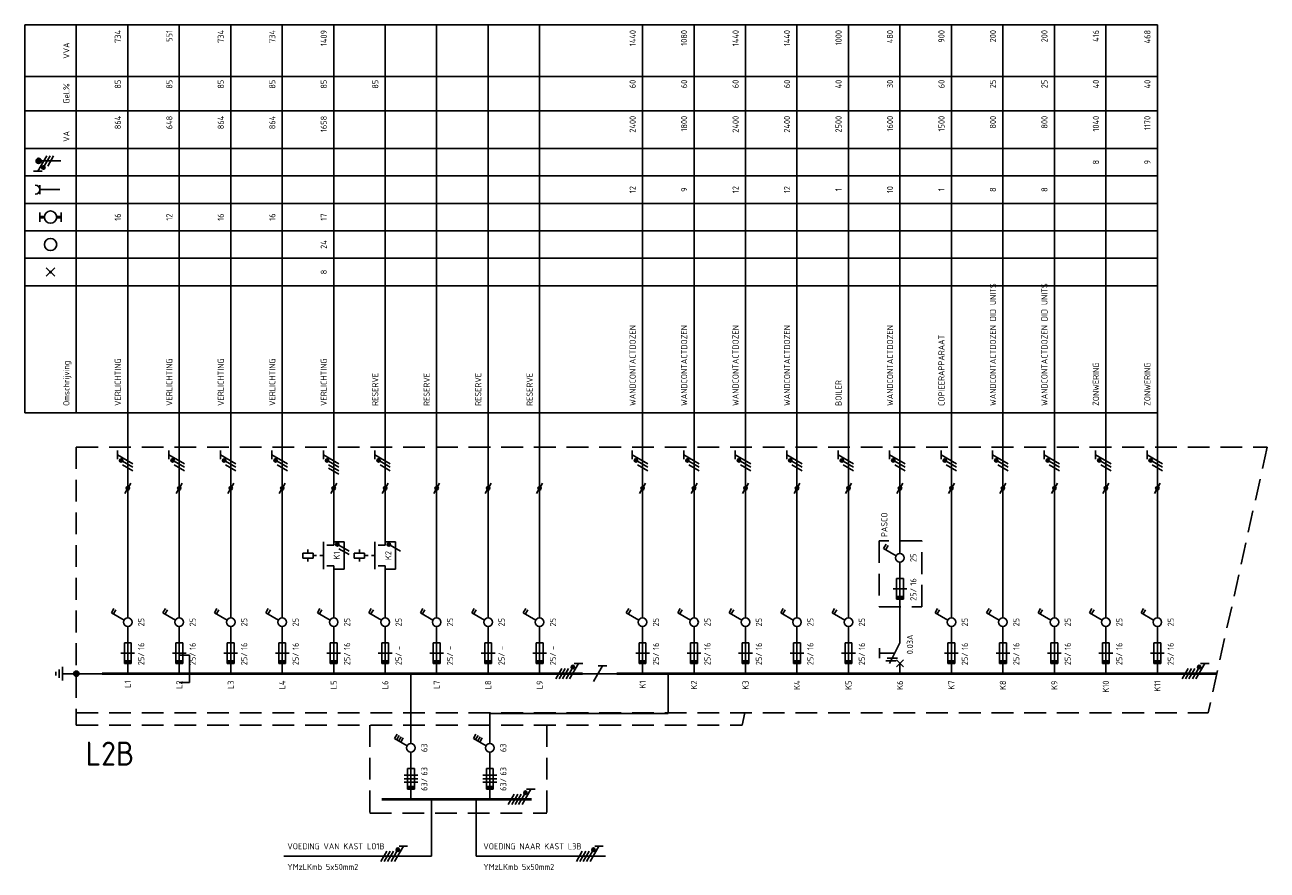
# Model space of a CAD drawing. Extents: x 30 to 1497, y -113 to 436.
# Tile 1 of 7: x 30 to 392, y 33 to 279. Entities that reach past the tile are written whole.
import ezdxf
from ezdxf.enums import TextEntityAlignment as Align

# ---------------------------------------------------------------- set-up
doc = ezdxf.new("R2010")
doc.units = 0
doc.linetypes.add('HIDDEN', pattern=[9.525, 6.35, -3.175])
doc.linetypes.add('STABI11', pattern=[2, 1, -1])
doc.layers.get('0').update_dxf_attribs({"linetype": 'CONTINUOUS'})
for name, color, linetype in [('EL$1----', 3, 'CONTINUOUS'), ('EL$1----_L0A', 3, 'CONTINUOUS'), ('EL$1----_L1A', 3, 'CONTINUOUS'), ('EL$1----_L1B', 3, 'CONTINUOUS'), ('EL$1----_L2C', 3, 'CONTINUOUS'), ('EL6112--', 3, 'CONTINUOUS'), ('EL6121--', 3, 'CONTINUOUS'), ('EL6222--', 3, 'CONTINUOUS')]:
    doc.layers.add(name, color=color, linetype=linetype)
doc.styles.add('BURO-018', font='iso.shx', dxfattribs={"height": 1.8})

# ---------------------------------------------------------------- blocks, each defined once
blk = doc.blocks.new('0302A1_')
at = {"color": 0, "linetype": 'Continuous'}
blk.add_line((-0.87, -1.5), (0.87, 1.5), dxfattribs=at)
at = {"color": 0, "const_width": 0.5}
blk.add_lwpolyline([(-0.25, 0, 1), (0.25, 0, 1)], format="xyb", close=True, dxfattribs=at)
at = {"color": 0, "linetype": 'Continuous'}
blk.add_circle((0, 0), 0.5, dxfattribs=at)
blk = doc.blocks.new('m1s')
at = {"color": 0, "linetype": 'Continuous'}
blk.add_line((0, 54), (0, 66), dxfattribs=at)
blk = doc.blocks.new('111104')
at = {"color": 0, "linetype": 'Continuous'}
for p, q in [((-3, 6.98), (-3, 4.48)), ((-3, 5.73), (1.5, 3.13)), ((1.5, 2.13), (-1.5, 3.87)), ((1.5, 1.13), (-1.5, 2.87)), ((1.5, 0.13), (-1.5, 1.87)), ((1.5, -0.87), (-1.5, 0.87))]:
    blk.add_line(p, q, dxfattribs=at)
at = {"color": 0, "linetype": 'Continuous', "const_width": 0.5}
blk.add_lwpolyline([(-1.68, 4.12, 1), (-2.18, 4.12, 1)], format="xyb", close=True, dxfattribs=at)
at = {"color": 0, "linetype": 'Continuous'}
blk.add_circle((-1.93, 4.12), 0.5, dxfattribs=at)
at = {"color": 0, "linetype": 'Continuous', "style": 'BURO-018', "flags": 1}
blk.add_attdef('E_MATCODE', text='', height=1.8, dxfattribs=at).set_placement((0, 0), align=Align.MIDDLE)
blk = doc.blocks.new('B2')
at = {"color": 0, "linetype": 'Continuous'}
for p, q in [((-4.75, 17.74), (-4.05, 18.95)), ((-4.14, 17.39), (-3.44, 18.6)), ((0, 16.25), (0, 21)), ((-1.08, 15.62), (-4.75, 17.74)), ((0, 0), (0, 13.75)), ((-1, 9), (-1, 3)), ((1, 9), (-1, 9)), ((1, 3), (1, 9)), ((2, 6), (-2, 6)), ((-1, 3), (1, 3))]:
    blk.add_line(p, q, dxfattribs=at)
blk.add_circle((0, 15), 1.25, dxfattribs=at)
blk.add_solid([(-1, 3), (-1, 4), (1, 3), (1, 4)], dxfattribs=at)
at = {"color": 1, "linetype": 'Continuous', "style": 'BURO-018'}
blk.add_attdef('E_IGS', text='', height=1.8, rotation=90, dxfattribs=at).set_placement((3, 15), align=Align.TOP_CENTER)
at = {"color": 1, "style": 'BURO-018'}
blk.add_attdef('E_VRIJ1', (-3, 3), '', height=1.8, rotation=90, dxfattribs=at)
at = {"color": 1, "linetype": 'Continuous', "style": 'BURO-018'}
blk.add_attdef('E_ISP', text='', height=1.8, rotation=90, dxfattribs=at).set_placement((3, 6.9), align=Align.TOP_LEFT)
blk.add_attdef('E_ISPH', text='', height=1.8, rotation=90, dxfattribs=at).set_placement((3, 6.2), align=Align.TOP_RIGHT)
blk = doc.blocks.new('00P')
at = {"color": 0, "linetype": 'Continuous'}
for p, q in [((0, 31), (3, 31)), ((3, 31), (3, 23)), ((3, 23), (0, 23))]:
    blk.add_line(p, q, dxfattribs=at)
blk = doc.blocks.new('m1')
at = {"color": 0, "linetype": 'Continuous'}
blk.add_line((0, 21), (0, 33), dxfattribs=at)
blk = doc.blocks.new('b1s')
at = {"color": 0, "linetype": 'Continuous'}
blk.add_line((0, 33), (0, 54), dxfattribs=at)
blk = doc.blocks.new('M2S')
at = {"color": 0, "linetype": 'Continuous'}
for p, q in [((0, 63), (0, 66)), ((-7.5, 60.75), (-7.5, 61.75)), ((-3, 56), (-3, 64)), ((-2, 63), (0, 63)), ((-9, 60.75), (-9, 59.25)), ((-6, 60.75), (-9, 60.75)), ((-9, 59.25), (-6, 59.25)), ((-7.5, 59.25), (-7.5, 58.25)), ((-6, 59.25), (-6, 60.75)), ((-6, 60.25), (-6, 60.25)), ((-2, 57), (0, 57)), ((0, 54), (0, 57))]:
    blk.add_line(p, q, dxfattribs=at)
at = {"color": 0, "linetype": 'STABI11'}
blk.add_line((-6, 60), (-3, 60), dxfattribs=at)
at = {"color": 1, "linetype": 'Continuous', "style": 'BURO-018'}
blk.add_attdef('E_VRIJ1', (-6, 63), '', height=1.8, rotation=90, dxfattribs=at)
blk.add_attdef('E_IMS', text='', height=1.8, rotation=90, dxfattribs=at).set_placement((0, 60), align=Align.TOP_CENTER)
blk = doc.blocks.new('111104A')
at = {"color": 0, "linetype": 'Continuous'}
for p, q in [((-3, 4.98), (-3, 2.48)), ((-3, 3.73), (1.5, 1.13)), ((1.5, 0.13), (-1.5, 1.87)), ((1.5, -0.87), (-1.5, 0.87))]:
    blk.add_line(p, q, dxfattribs=at)
at = {"color": 0, "linetype": 'Continuous', "const_width": 0.5}
blk.add_lwpolyline([(-1.68, 2.12, 1), (-2.18, 2.12, 1)], format="xyb", close=True, dxfattribs=at)
at = {"color": 0, "linetype": 'Continuous'}
blk.add_circle((-1.93, 2.12), 0.5, dxfattribs=at)
at = {"color": 0, "linetype": 'Continuous', "style": 'BURO-018', "flags": 1}
blk.add_attdef('E_MATCODE', text='', height=1.8, dxfattribs=at).set_placement((0, 0), align=Align.MIDDLE)
blk = doc.blocks.new('KOLNR1')
at = {"color": 0, "linetype": 'Continuous'}
for p, q in [((1.41, -1.41), (-1.41, 1.41)), ((-1.41, -1.41), (1.41, 1.41))]:
    blk.add_line(p, q, dxfattribs=at)
at = {"color": 0, "linetype": 'Continuous', "const_width": 0.5}
blk.add_lwpolyline([(-0.25, 0, 1), (0.25, 0, 1)], format="xyb", close=True, dxfattribs=at)
blk = doc.blocks.new('KOLNR5')
at = {"color": 0, "linetype": 'Continuous'}
for p, q in [((-3.5, -1.5), (-3.5, 1.5)), ((3.5, 1.5), (3.5, -1.5))]:
    blk.add_line(p, q, dxfattribs=at)
at = {"color": 0, "linetype": 'Continuous', "const_width": 1}
for points in [[(-2, 0), (-3.5, 0)], [(2, 0), (3.5, 0)]]:
    blk.add_lwpolyline(points, dxfattribs=at)
at = {"color": 0, "linetype": 'Continuous'}
blk.add_circle((0, 0), 2, dxfattribs=at)
blk = doc.blocks.new('KOLNR3')
at = {"color": 0, "linetype": 'Continuous'}
blk.add_circle((0, 0), 2, dxfattribs=at)
blk = doc.blocks.new('KOLNR6')
at = {"color": 0, "linetype": 'Continuous'}
for p, q in [((-3.5, -1.5), (-3.5, 1.5)), ((3, 0), (-3.5, 0))]:
    blk.add_line(p, q, dxfattribs=at)
blk.add_arc((-5, 0), 1.5, 270, 90, dxfattribs=at)
blk = doc.blocks.new('B12')
at = {"color": 0, "linetype": 'Continuous'}
for p, q in [((-4.75, 17.74), (-4.05, 18.95)), ((-4.14, 17.39), (-3.44, 18.6)), ((-3.54, 17.04), (-2.84, 18.25)), ((0, 16.25), (0, 21)), ((-1.08, 15.62), (-4.75, 17.74)), ((-2.93, 16.69), (-2.23, 17.9)), ((0, 0), (0, 13.75)), ((-1, 9), (-1, 3)), ((1, 9), (-1, 9)), ((1, 3), (1, 9)), ((-2, 7), (2, 7)), ((-2, 6), (2, 6)), ((2, 5), (-2, 5)), ((-1, 3), (1, 3))]:
    blk.add_line(p, q, dxfattribs=at)
blk.add_circle((0, 15), 1.25, dxfattribs=at)
blk.add_solid([(-1, 3), (-1, 4), (1, 3), (1, 4)], dxfattribs=at)
at = {"color": 1, "linetype": 'Continuous', "style": 'BURO-018'}
blk.add_attdef('E_IGS', text='', height=1.8, rotation=90, dxfattribs=at).set_placement((3, 15), align=Align.TOP_CENTER)
at = {"color": 1, "style": 'BURO-018'}
blk.add_attdef('E_VRIJ1', (-3, 3), '', height=1.8, rotation=90, dxfattribs=at)
at = {"color": 1, "linetype": 'Continuous', "style": 'BURO-018'}
blk.add_attdef('E_ISP', text='', height=1.8, rotation=90, dxfattribs=at).set_placement((3, 6.9), align=Align.TOP_LEFT)
blk.add_attdef('E_ISPH', text='', height=1.8, rotation=90, dxfattribs=at).set_placement((3, 6.2), align=Align.TOP_RIGHT)
blk = doc.blocks.new('E00078')
at = {"color": 0, "linetype": 'Continuous'}
for p, q in [((-3, 6.48), (-3, 8.98)), ((-3, 7.73), (1.5, 5.13)), ((0, 7.5), (0, 1)), ((1.5, 4.13), (-1.5, 5.87)), ((1.5, 3.13), (-1.5, 4.87))]:
    blk.add_line(p, q, dxfattribs=at)
at = {"color": 0, "const_width": 0.75}
blk.add_lwpolyline([(-0.38, 7.5, 1), (0.38, 7.5, 1)], format="xyb", close=True, dxfattribs=at)
at = {"color": 0, "linetype": 'Continuous', "const_width": 0.5}
blk.add_lwpolyline([(-2.18, 6.12, 1), (-1.68, 6.12, 1)], format="xyb", close=True, dxfattribs=at)
at = {"color": 0, "linetype": 'Continuous'}
for centre, radius in [((0, 7.5), 0.75), ((-1.93, 6.12), 0.5)]:
    blk.add_circle(centre, radius, dxfattribs=at)
at = {"color": 0, "linetype": 'Continuous', "style": 'BURO-018'}
for tag, p in [('E_GKAST', (0, 14)), ('E_GROEP', (0, 11)), ('E_SGROEP', (4.5, 11))]:
    blk.add_attdef(tag, text='', height=1.8, dxfattribs=at).set_placement(p, align=Align.MIDDLE)
at = {"color": 0, "linetype": 'Continuous', "style": 'BURO-018', "flags": 1}
for tag, p in [('E_VERMCODE', (13, 11)), ('E_MATCODE', (0, 0))]:
    blk.add_attdef(tag, text='', height=1.8, dxfattribs=at).set_placement(p, align=Align.MIDDLE)
blk = doc.blocks.new('E00005')
at = {"color": 0, "linetype": 'Continuous'}
for p, q in [((0.5, 7.75), (-0.5, 7.75)), ((2, 5.75), (-2, 5.75)), ((1.25, 6.75), (-1.25, 6.75)), ((0, 5.75), (0, 2.5))]:
    blk.add_line(p, q, dxfattribs=at)
at = {"color": 0, "linetype": 'Continuous', "const_width": 0.75}
blk.add_lwpolyline([(-0.375, 1.75, 1), (0.375, 1.75, 1)], format="xyb", close=True, dxfattribs=at)
at = {"color": 0, "linetype": 'Continuous'}
blk.add_circle((0, 1.75), 0.75, dxfattribs=at)
at = {"color": 0, "linetype": 'Continuous', "style": 'BURO-018', "flags": 1}
blk.add_attdef('E_MATCODE', text='', height=1.8, dxfattribs=at).set_placement((0, 0), align=Align.MIDDLE)

msp = doc.modelspace()

# ---------------------------------------------------------------- linework, layer by layer
at = {"color": 1, "linetype": 'HIDDEN'}
for p, q in [((278.93, 128.65), (278.93, 109.5)), ((291.33, 128.65), (278.93, 128.65)), ((291.33, 109.5), (291.33, 128.65)), ((278.93, 109.5), (291.33, 109.5))]:
    msp.add_line(p, q, dxfattribs=at)
at = {"layer": 'EL$1----', "linetype": 'Continuous'}
for p, q in [((124.5, 125.68), (121.5, 127.41)), ((139.5, 125.68), (136.5, 127.41)), ((124.5, 124.68), (121.5, 126.41))]:
    msp.add_line(p, q, dxfattribs=at)
at = {"layer": 'EL$1----'}
for p, q in [((142.5, 69.65), (142.5, 90)), ((148.5, 36.8), (105.46, 36.8)), ((161.5, 36.8), (199.19, 36.8))]:
    msp.add_line(p, q, dxfattribs=at)
at = {"layer": 'EL$1----', "linetype": 'Continuous', "const_width": 0.5}
for points in [[(121.32, 127.66, 1), (120.82, 127.66, 1)], [(136.32, 127.66, 1), (135.82, 127.66, 1)]]:
    msp.add_lwpolyline(points, format="xyb", close=True, dxfattribs=at)
at = {"layer": 'EL$1----', "color": 3, "const_width": 0.5}
msp.add_lwpolyline([(279.02, 97.5), (279.02, 94.5)], dxfattribs=at)
at = {"layer": 'EL$1----', "linetype": 'Continuous'}
for centre in [(121.07, 127.66), (136.07, 127.66)]:
    msp.add_circle(centre, 0.5, dxfattribs=at)
at = {"layer": 'EL$1----_L0A', "color": 1}
for p, q in [((30, 279), (360, 279)), ((30, 166), (30, 279)), ((45, 166), (45, 279)), ((30, 264), (360, 264)), ((30, 254), (360, 254)), ((30, 243), (360, 243)), ((30, 243), (360, 243)), ((30, 243), (360, 243)), ((30, 243), (360, 243)), ((30, 243), (360, 243)), ((30, 243), (360, 243)), ((30, 243), (360, 243)), ((30, 243), (360, 243)), ((30, 235), (360, 235)), ((30, 235), (360, 235)), ((30, 235), (360, 235)), ((30, 235), (360, 235)), ((30, 235), (360, 235)), ((30, 235), (360, 235)), ((30, 235), (360, 235)), ((30, 235), (360, 235)), ((30, 227), (360, 227)), ((30, 219), (360, 219)), ((30, 219), (360, 219)), ((30, 211), (360, 211)), ((30, 211), (360, 211)), ((30, 203), (360, 203)), ((30, 166), (360, 166))]:
    msp.add_line(p, q, dxfattribs=at)
at = {"layer": 'EL$1----_L0A'}
for p, q in [((60, 156), (60, 279)), ((75, 156), (75, 279)), ((90, 156), (90, 279)), ((105, 156), (105, 279)), ((120, 156), (120, 279)), ((135, 156), (135, 279)), ((150, 156), (150, 279)), ((165, 156), (165, 279)), ((180, 156), (180, 279)), ((210, 156), (210, 279)), ((225, 156), (225, 279)), ((240, 156), (240, 279)), ((255, 156), (255, 279)), ((270, 156), (270, 279)), ((285, 156), (285, 279)), ((300, 156), (300, 279)), ((315, 156), (315, 279)), ((330, 156), (330, 279)), ((345, 156), (345, 279)), ((360, 156), (360, 279))]:
    msp.add_line(p, q, dxfattribs=at)
at = {"layer": 'EL$1----_L0A', "color": 1, "linetype": 'HIDDEN'}
for p, q in [((45, 156), (45, 75)), ((45, 156), (392, 156)), ((392, 156), (374.81, 78.64)), ((45, 78.64), (374.81, 78.64)), ((239.8, 78.64), (238.99, 75)), ((45, 75), (238.99, 75)), ((130.5, 75), (130.5, 49.4)), ((182.1, 75), (182.1, 49.4)), ((130.5, 49.4), (182.1, 49.4))]:
    msp.add_line(p, q, dxfattribs=at)
at = {"layer": 'EL$1----_L0A', "const_width": 0.7}
for points in [[(67.5, 90), (52.5, 90)], [(82.5, 90), (67.5, 90)], [(97.5, 90), (82.5, 90)], [(112.5, 90), (97.5, 90)], [(192.5, 90), (112.5, 90)], [(217.5, 90), (202.5, 90)], [(247.5, 90), (217.5, 90)], [(262.5, 90), (247.5, 90)], [(377.33, 90), (262.5, 90)], [(175, 53.4), (134, 53.4)], [(177.67, 53.4), (175, 53.4)]]:
    msp.add_lwpolyline(points, dxfattribs=at)
at = {"layer": 'EL$1----_L1B', "linetype": 'Continuous'}
for p, q in [((285, 99), (285, 111)), ((285, 99), (282, 93)), ((279.02, 96), (283.5, 96)), ((281.25, 94.5), (284.25, 94.5)), ((280.88, 93.75), (283.88, 93.75)), ((284, 92), (286, 94)), ((284, 94), (286, 92)), ((285, 90), (285, 93))]:
    msp.add_line(p, q, dxfattribs=at)
at = {"layer": 'EL6112--', "linetype": 'Continuous'}
for p, q in [((72, 154.98), (72, 152.48)), ((72, 153.73), (76.5, 151.13)), ((76.5, 150.13), (73.5, 151.87)), ((76.5, 149.13), (73.5, 150.87)), ((121.5, 148.13), (118.5, 149.87))]:
    msp.add_line(p, q, dxfattribs=at)
at = {"layer": 'EL6112--'}
for p, q in [((75, 144), (75, 111)), ((90, 144), (90, 111)), ((105, 144), (105, 111)), ((120, 144), (120, 130.4)), ((135, 144), (135, 130.4)), ((120, 118.4), (120, 111)), ((135, 118.4), (135, 111)), ((198.3, 92.25), (195.7, 87.75)), ((199.55, 92.25), (197.05, 92.25)), ((191.5, 90), (202.5, 90)), ((217.5, 78.4), (217.5, 90)), ((165.5, 69.65), (165.5, 78.4)), ((217.5, 78.4), (165.5, 78.4)), ((165.5, 67.15), (165.5, 53.4)), ((148.5, 53.4), (148.5, 36.8)), ((161.5, 53.4), (161.5, 36.8))]:
    msp.add_line(p, q, dxfattribs=at)
at = {"layer": 'EL6112--', "linetype": 'Continuous', "const_width": 0.5}
msp.add_lwpolyline([(73.32, 152.12, 1), (72.82, 152.12, 1)], format="xyb", close=True, dxfattribs=at)
at = {"layer": 'EL6112--', "linetype": 'Continuous'}
msp.add_circle((73.07, 152.12), 0.5, dxfattribs=at)
at = {"layer": 'EL6121--'}
msp.add_line((45, 90), (52.5, 90), dxfattribs=at)

# ---------------------------------------------------------------- block references
at = {"layer": 'EL$1----'}
for name, p in [('0302A1_', (60, 144)), ('0302A1_', (75, 144)), ('0302A1_', (90, 144)), ('0302A1_', (105, 144)), ('0302A1_', (120, 144)), ('0302A1_', (135, 144)), ('0302A1_', (150, 144)), ('0302A1_', (165, 144)), ('0302A1_', (180, 144)), ('0302A1_', (210, 144)), ('0302A1_', (225, 144)), ('0302A1_', (240, 144)), ('0302A1_', (255, 144)), ('0302A1_', (270, 144)), ('0302A1_', (285, 144)), ('0302A1_', (300, 144)), ('0302A1_', (315, 144)), ('0302A1_', (330, 144)), ('0302A1_', (345, 144)), ('0302A1_', (360, 144)), ('00P', (120, 97.4)), ('00P', (135, 97.4)), ('00P', (75, 64.4)), ('00P', (75, 64.4))]:
    msp.add_blockref(name, p, dxfattribs=at)
at = {"layer": 'EL$1----_L0A', "xscale": 0.8888888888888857, "yscale": 0.8888888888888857, "zscale": 0.8888888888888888}
for name, p in [('KOLNR6', (37.5, 231)), ('KOLNR5', (37.5, 223)), ('KOLNR3', (37.5, 215)), ('KOLNR1', (37.5, 207))]:
    msp.add_blockref(name, p, dxfattribs=at)
at = {"layer": 'EL$1----_L0A'}
for name, p in [('m1s', (60, 90)), ('m1s', (75, 90)), ('m1s', (90, 90)), ('m1s', (105, 90)), ('m1s', (120, 90)), ('m1s', (135, 90)), ('m1s', (150, 90)), ('m1s', (165, 90)), ('m1s', (180, 90)), ('m1s', (210, 90)), ('m1s', (225, 90)), ('m1s', (240, 90)), ('m1s', (255, 90)), ('m1s', (270, 90)), ('m1s', (285, 90)), ('m1s', (300, 90)), ('m1s', (315, 90)), ('m1s', (330, 90)), ('m1s', (345, 90)), ('m1s', (360, 90)), ('b1s', (285, 96.75)), ('b1s', (60, 90)), ('b1s', (150, 90)), ('b1s', (165, 90)), ('b1s', (180, 90)), ('b1s', (210, 90)), ('b1s', (225, 90)), ('b1s', (240, 90)), ('b1s', (255, 90)), ('b1s', (270, 90)), ('b1s', (300, 90)), ('b1s', (315, 90)), ('b1s', (330, 90)), ('b1s', (345, 90)), ('b1s', (360, 90)), ('m1', (60, 90)), ('m1', (150, 90)), ('m1', (165, 90)), ('m1', (180, 90)), ('m1', (210, 90)), ('m1', (225, 90)), ('m1', (240, 90)), ('m1', (255, 90)), ('m1', (270, 90)), ('m1', (300, 90)), ('m1', (315, 90)), ('m1', (330, 90)), ('m1', (345, 90)), ('m1', (360, 90))]:
    msp.add_blockref(name, p, dxfattribs=at)
ref = msp.add_blockref('B2', (285, 108.75), dxfattribs=at)
ref.add_attrib('E_ISPH', '25/', dxfattribs={"layer": '0', "color": 2, "linetype": 'Continuous', "height": 1.8, "rotation": 90, "style": 'BURO-018'}).set_placement((288, 114.95), align=Align.TOP_RIGHT)
ref.add_attrib('E_ISP', '16', dxfattribs={"layer": '0', "color": 2, "linetype": 'Continuous', "height": 1.8, "rotation": 90, "style": 'BURO-018'}).set_placement((288, 115.65), align=Align.TOP_LEFT)
ref.add_attrib('E_IGS', '25', dxfattribs={"layer": '0', "color": 2, "linetype": 'Continuous', "height": 1.8, "rotation": 90, "style": 'BURO-018'}).set_placement((288, 123.75), align=Align.TOP_CENTER)
ref = msp.add_blockref('B2', (60, 90), dxfattribs=at)
ref.add_attrib('E_ISPH', '25/', dxfattribs={"layer": '0', "color": 2, "linetype": 'Continuous', "height": 1.8, "rotation": 90, "style": 'BURO-018'}).set_placement((63, 96.2), align=Align.TOP_RIGHT)
ref.add_attrib('E_ISP', '16', dxfattribs={"layer": '0', "color": 2, "linetype": 'Continuous', "height": 1.8, "rotation": 90, "style": 'BURO-018'}).set_placement((63, 96.9), align=Align.TOP_LEFT)
ref.add_attrib('E_IGS', '25', dxfattribs={"layer": '0', "color": 2, "linetype": 'Continuous', "height": 1.8, "rotation": 90, "style": 'BURO-018'}).set_placement((63, 105), align=Align.TOP_CENTER)
ref = msp.add_blockref('B2', (75, 90), dxfattribs=at)
ref.add_attrib('E_ISPH', '25/', dxfattribs={"layer": '0', "color": 2, "linetype": 'Continuous', "height": 1.8, "rotation": 90, "style": 'BURO-018'}).set_placement((78, 96.2), align=Align.TOP_RIGHT)
ref.add_attrib('E_ISP', '16', dxfattribs={"layer": '0', "color": 2, "linetype": 'Continuous', "height": 1.8, "rotation": 90, "style": 'BURO-018'}).set_placement((78, 96.9), align=Align.TOP_LEFT)
ref.add_attrib('E_IGS', '25', dxfattribs={"layer": '0', "color": 2, "linetype": 'Continuous', "height": 1.8, "rotation": 90, "style": 'BURO-018'}).set_placement((78, 105), align=Align.TOP_CENTER)
ref = msp.add_blockref('B2', (90, 90), dxfattribs=at)
ref.add_attrib('E_ISPH', '25/', dxfattribs={"layer": '0', "color": 2, "linetype": 'Continuous', "height": 1.8, "rotation": 90, "style": 'BURO-018'}).set_placement((93, 96.2), align=Align.TOP_RIGHT)
ref.add_attrib('E_ISP', '16', dxfattribs={"layer": '0', "color": 2, "linetype": 'Continuous', "height": 1.8, "rotation": 90, "style": 'BURO-018'}).set_placement((93, 96.9), align=Align.TOP_LEFT)
ref.add_attrib('E_IGS', '25', dxfattribs={"layer": '0', "color": 2, "linetype": 'Continuous', "height": 1.8, "rotation": 90, "style": 'BURO-018'}).set_placement((93, 105), align=Align.TOP_CENTER)
ref = msp.add_blockref('B2', (105, 90), dxfattribs=at)
ref.add_attrib('E_ISPH', '25/', dxfattribs={"layer": '0', "color": 2, "linetype": 'Continuous', "height": 1.8, "rotation": 90, "style": 'BURO-018'}).set_placement((108, 96.2), align=Align.TOP_RIGHT)
ref.add_attrib('E_ISP', '16', dxfattribs={"layer": '0', "color": 2, "linetype": 'Continuous', "height": 1.8, "rotation": 90, "style": 'BURO-018'}).set_placement((108, 96.9), align=Align.TOP_LEFT)
ref.add_attrib('E_IGS', '25', dxfattribs={"layer": '0', "color": 2, "linetype": 'Continuous', "height": 1.8, "rotation": 90, "style": 'BURO-018'}).set_placement((108, 105), align=Align.TOP_CENTER)
ref = msp.add_blockref('B2', (120, 90), dxfattribs=at)
ref.add_attrib('E_ISPH', '25/', dxfattribs={"layer": '0', "color": 2, "linetype": 'Continuous', "height": 1.8, "rotation": 90, "style": 'BURO-018'}).set_placement((123, 96.2), align=Align.TOP_RIGHT)
ref.add_attrib('E_ISP', '16', dxfattribs={"layer": '0', "color": 2, "linetype": 'Continuous', "height": 1.8, "rotation": 90, "style": 'BURO-018'}).set_placement((123, 96.9), align=Align.TOP_LEFT)
ref.add_attrib('E_IGS', '25', dxfattribs={"layer": '0', "color": 2, "linetype": 'Continuous', "height": 1.8, "rotation": 90, "style": 'BURO-018'}).set_placement((123, 105), align=Align.TOP_CENTER)
ref = msp.add_blockref('B2', (135, 90), dxfattribs=at)
ref.add_attrib('E_ISPH', '25/', dxfattribs={"layer": '0', "color": 2, "linetype": 'Continuous', "height": 1.8, "rotation": 90, "style": 'BURO-018'}).set_placement((138, 96.2), align=Align.TOP_RIGHT)
ref.add_attrib('E_ISP', '-', dxfattribs={"layer": '0', "color": 2, "linetype": 'Continuous', "height": 1.8, "rotation": 90, "style": 'BURO-018'}).set_placement((138, 96.9), align=Align.TOP_LEFT)
ref.add_attrib('E_IGS', '25', dxfattribs={"layer": '0', "color": 2, "linetype": 'Continuous', "height": 1.8, "rotation": 90, "style": 'BURO-018'}).set_placement((138, 105), align=Align.TOP_CENTER)
ref = msp.add_blockref('B2', (150, 90), dxfattribs=at)
ref.add_attrib('E_ISPH', '25/', dxfattribs={"layer": '0', "color": 2, "linetype": 'Continuous', "height": 1.8, "rotation": 90, "style": 'BURO-018'}).set_placement((153, 96.2), align=Align.TOP_RIGHT)
ref.add_attrib('E_ISP', '-', dxfattribs={"layer": '0', "color": 2, "linetype": 'Continuous', "height": 1.8, "rotation": 90, "style": 'BURO-018'}).set_placement((153, 96.9), align=Align.TOP_LEFT)
ref.add_attrib('E_IGS', '25', dxfattribs={"layer": '0', "color": 2, "linetype": 'Continuous', "height": 1.8, "rotation": 90, "style": 'BURO-018'}).set_placement((153, 105), align=Align.TOP_CENTER)
ref = msp.add_blockref('B2', (165, 90), dxfattribs=at)
ref.add_attrib('E_ISPH', '25/', dxfattribs={"layer": '0', "color": 2, "linetype": 'Continuous', "height": 1.8, "rotation": 90, "style": 'BURO-018'}).set_placement((168, 96.2), align=Align.TOP_RIGHT)
ref.add_attrib('E_ISP', '-', dxfattribs={"layer": '0', "color": 2, "linetype": 'Continuous', "height": 1.8, "rotation": 90, "style": 'BURO-018'}).set_placement((168, 96.9), align=Align.TOP_LEFT)
ref.add_attrib('E_IGS', '25', dxfattribs={"layer": '0', "color": 2, "linetype": 'Continuous', "height": 1.8, "rotation": 90, "style": 'BURO-018'}).set_placement((168, 105), align=Align.TOP_CENTER)
ref = msp.add_blockref('B2', (180, 90), dxfattribs=at)
ref.add_attrib('E_ISPH', '25/', dxfattribs={"layer": '0', "color": 2, "linetype": 'Continuous', "height": 1.8, "rotation": 90, "style": 'BURO-018'}).set_placement((183, 96.2), align=Align.TOP_RIGHT)
ref.add_attrib('E_ISP', '-', dxfattribs={"layer": '0', "color": 2, "linetype": 'Continuous', "height": 1.8, "rotation": 90, "style": 'BURO-018'}).set_placement((183, 96.9), align=Align.TOP_LEFT)
ref.add_attrib('E_IGS', '25', dxfattribs={"layer": '0', "color": 2, "linetype": 'Continuous', "height": 1.8, "rotation": 90, "style": 'BURO-018'}).set_placement((183, 105), align=Align.TOP_CENTER)
ref = msp.add_blockref('B2', (210, 90), dxfattribs=at)
ref.add_attrib('E_ISPH', '25/', dxfattribs={"layer": '0', "color": 2, "linetype": 'Continuous', "height": 1.8, "rotation": 90, "style": 'BURO-018'}).set_placement((213, 96.2), align=Align.TOP_RIGHT)
ref.add_attrib('E_ISP', '16', dxfattribs={"layer": '0', "color": 2, "linetype": 'Continuous', "height": 1.8, "rotation": 90, "style": 'BURO-018'}).set_placement((213, 96.9), align=Align.TOP_LEFT)
ref.add_attrib('E_IGS', '25', dxfattribs={"layer": '0', "color": 2, "linetype": 'Continuous', "height": 1.8, "rotation": 90, "style": 'BURO-018'}).set_placement((213, 105), align=Align.TOP_CENTER)
ref = msp.add_blockref('B2', (225, 90), dxfattribs=at)
ref.add_attrib('E_ISPH', '25/', dxfattribs={"layer": '0', "color": 2, "linetype": 'Continuous', "height": 1.8, "rotation": 90, "style": 'BURO-018'}).set_placement((228, 96.2), align=Align.TOP_RIGHT)
ref.add_attrib('E_ISP', '16', dxfattribs={"layer": '0', "color": 2, "linetype": 'Continuous', "height": 1.8, "rotation": 90, "style": 'BURO-018'}).set_placement((228, 96.9), align=Align.TOP_LEFT)
ref.add_attrib('E_IGS', '25', dxfattribs={"layer": '0', "color": 2, "linetype": 'Continuous', "height": 1.8, "rotation": 90, "style": 'BURO-018'}).set_placement((228, 105), align=Align.TOP_CENTER)
ref = msp.add_blockref('B2', (240, 90), dxfattribs=at)
ref.add_attrib('E_ISPH', '25/', dxfattribs={"layer": '0', "color": 2, "linetype": 'Continuous', "height": 1.8, "rotation": 90, "style": 'BURO-018'}).set_placement((243, 96.2), align=Align.TOP_RIGHT)
ref.add_attrib('E_ISP', '16', dxfattribs={"layer": '0', "color": 2, "linetype": 'Continuous', "height": 1.8, "rotation": 90, "style": 'BURO-018'}).set_placement((243, 96.9), align=Align.TOP_LEFT)
ref.add_attrib('E_IGS', '25', dxfattribs={"layer": '0', "color": 2, "linetype": 'Continuous', "height": 1.8, "rotation": 90, "style": 'BURO-018'}).set_placement((243, 105), align=Align.TOP_CENTER)
ref = msp.add_blockref('B2', (255, 90), dxfattribs=at)
ref.add_attrib('E_ISPH', '25/', dxfattribs={"layer": '0', "color": 2, "linetype": 'Continuous', "height": 1.8, "rotation": 90, "style": 'BURO-018'}).set_placement((258, 96.2), align=Align.TOP_RIGHT)
ref.add_attrib('E_ISP', '16', dxfattribs={"layer": '0', "color": 2, "linetype": 'Continuous', "height": 1.8, "rotation": 90, "style": 'BURO-018'}).set_placement((258, 96.9), align=Align.TOP_LEFT)
ref.add_attrib('E_IGS', '25', dxfattribs={"layer": '0', "color": 2, "linetype": 'Continuous', "height": 1.8, "rotation": 90, "style": 'BURO-018'}).set_placement((258, 105), align=Align.TOP_CENTER)
ref = msp.add_blockref('B2', (270, 90), dxfattribs=at)
ref.add_attrib('E_ISPH', '25/', dxfattribs={"layer": '0', "color": 2, "linetype": 'Continuous', "height": 1.8, "rotation": 90, "style": 'BURO-018'}).set_placement((273, 96.2), align=Align.TOP_RIGHT)
ref.add_attrib('E_ISP', '16', dxfattribs={"layer": '0', "color": 2, "linetype": 'Continuous', "height": 1.8, "rotation": 90, "style": 'BURO-018'}).set_placement((273, 96.9), align=Align.TOP_LEFT)
ref.add_attrib('E_IGS', '25', dxfattribs={"layer": '0', "color": 2, "linetype": 'Continuous', "height": 1.8, "rotation": 90, "style": 'BURO-018'}).set_placement((273, 105), align=Align.TOP_CENTER)
ref = msp.add_blockref('B2', (300, 90), dxfattribs=at)
ref.add_attrib('E_ISPH', '25/', dxfattribs={"layer": '0', "color": 2, "linetype": 'Continuous', "height": 1.8, "rotation": 90, "style": 'BURO-018'}).set_placement((303, 96.2), align=Align.TOP_RIGHT)
ref.add_attrib('E_ISP', '16', dxfattribs={"layer": '0', "color": 2, "linetype": 'Continuous', "height": 1.8, "rotation": 90, "style": 'BURO-018'}).set_placement((303, 96.9), align=Align.TOP_LEFT)
ref.add_attrib('E_IGS', '25', dxfattribs={"layer": '0', "color": 2, "linetype": 'Continuous', "height": 1.8, "rotation": 90, "style": 'BURO-018'}).set_placement((303, 105), align=Align.TOP_CENTER)
ref = msp.add_blockref('B2', (315, 90), dxfattribs=at)
ref.add_attrib('E_ISPH', '25/', dxfattribs={"layer": '0', "color": 2, "linetype": 'Continuous', "height": 1.8, "rotation": 90, "style": 'BURO-018'}).set_placement((318, 96.2), align=Align.TOP_RIGHT)
ref.add_attrib('E_ISP', '16', dxfattribs={"layer": '0', "color": 2, "linetype": 'Continuous', "height": 1.8, "rotation": 90, "style": 'BURO-018'}).set_placement((318, 96.9), align=Align.TOP_LEFT)
ref.add_attrib('E_IGS', '25', dxfattribs={"layer": '0', "color": 2, "linetype": 'Continuous', "height": 1.8, "rotation": 90, "style": 'BURO-018'}).set_placement((318, 105), align=Align.TOP_CENTER)
ref = msp.add_blockref('B2', (330, 90), dxfattribs=at)
ref.add_attrib('E_ISPH', '25/', dxfattribs={"layer": '0', "color": 2, "linetype": 'Continuous', "height": 1.8, "rotation": 90, "style": 'BURO-018'}).set_placement((333, 96.2), align=Align.TOP_RIGHT)
ref.add_attrib('E_ISP', '16', dxfattribs={"layer": '0', "color": 2, "linetype": 'Continuous', "height": 1.8, "rotation": 90, "style": 'BURO-018'}).set_placement((333, 96.9), align=Align.TOP_LEFT)
ref.add_attrib('E_IGS', '25', dxfattribs={"layer": '0', "color": 2, "linetype": 'Continuous', "height": 1.8, "rotation": 90, "style": 'BURO-018'}).set_placement((333, 105), align=Align.TOP_CENTER)
ref = msp.add_blockref('B2', (345, 90), dxfattribs=at)
ref.add_attrib('E_ISPH', '25/', dxfattribs={"layer": '0', "color": 2, "linetype": 'Continuous', "height": 1.8, "rotation": 90, "style": 'BURO-018'}).set_placement((348, 96.2), align=Align.TOP_RIGHT)
ref.add_attrib('E_ISP', '16', dxfattribs={"layer": '0', "color": 2, "linetype": 'Continuous', "height": 1.8, "rotation": 90, "style": 'BURO-018'}).set_placement((348, 96.9), align=Align.TOP_LEFT)
ref.add_attrib('E_IGS', '25', dxfattribs={"layer": '0', "color": 2, "linetype": 'Continuous', "height": 1.8, "rotation": 90, "style": 'BURO-018'}).set_placement((348, 105), align=Align.TOP_CENTER)
ref = msp.add_blockref('B2', (360, 90), dxfattribs=at)
ref.add_attrib('E_ISPH', '25/', dxfattribs={"layer": '0', "color": 2, "linetype": 'Continuous', "height": 1.8, "rotation": 90, "style": 'BURO-018'}).set_placement((363, 96.2), align=Align.TOP_RIGHT)
ref.add_attrib('E_ISP', '16', dxfattribs={"layer": '0', "color": 2, "linetype": 'Continuous', "height": 1.8, "rotation": 90, "style": 'BURO-018'}).set_placement((363, 96.9), align=Align.TOP_LEFT)
ref.add_attrib('E_IGS', '25', dxfattribs={"layer": '0', "color": 2, "linetype": 'Continuous', "height": 1.8, "rotation": 90, "style": 'BURO-018'}).set_placement((363, 105), align=Align.TOP_CENTER)
at = {"layer": 'EL$1----_L1A'}
ref = msp.add_blockref('M2S', (120, 64.4), dxfattribs=at)
ref.add_attrib('E_IMS', 'K1', dxfattribs={"layer": '0', "color": 2, "linetype": 'Continuous', "height": 1.8, "rotation": 90, "style": 'BURO-018'}).set_placement((120, 124.4), align=Align.TOP_CENTER)
ref = msp.add_blockref('M2S', (135, 64.4), dxfattribs=at)
ref.add_attrib('E_IMS', 'K2', dxfattribs={"layer": '0', "color": 2, "linetype": 'Continuous', "height": 1.8, "rotation": 90, "style": 'BURO-018'}).set_placement((135, 124.4), align=Align.TOP_CENTER)
ref = msp.add_blockref('B12', (142.5, 53.4), dxfattribs=at)
ref.add_attrib('E_ISPH', '63/', dxfattribs={"layer": '0', "color": 2, "linetype": 'Continuous', "height": 1.8, "rotation": 90, "style": 'BURO-018'}).set_placement((145.5, 59.6), align=Align.TOP_RIGHT)
ref.add_attrib('E_ISP', '63', dxfattribs={"layer": '0', "color": 2, "linetype": 'Continuous', "height": 1.8, "rotation": 90, "style": 'BURO-018'}).set_placement((145.5, 60.3), align=Align.TOP_LEFT)
ref.add_attrib('E_IGS', '63', dxfattribs={"layer": '0', "color": 2, "linetype": 'Continuous', "height": 1.8, "rotation": 90, "style": 'BURO-018'}).set_placement((145.5, 68.4), align=Align.TOP_CENTER)
ref = msp.add_blockref('B12', (165.5, 53.4), dxfattribs=at)
ref.add_attrib('E_ISPH', '63/', dxfattribs={"layer": '0', "color": 2, "linetype": 'Continuous', "height": 1.8, "rotation": 90, "style": 'BURO-018'}).set_placement((168.5, 59.6), align=Align.TOP_RIGHT)
ref.add_attrib('E_ISP', '63', dxfattribs={"layer": '0', "color": 2, "linetype": 'Continuous', "height": 1.8, "rotation": 90, "style": 'BURO-018'}).set_placement((168.5, 60.3), align=Align.TOP_LEFT)
ref.add_attrib('E_IGS', '63', dxfattribs={"layer": '0', "color": 2, "linetype": 'Continuous', "height": 1.8, "rotation": 90, "style": 'BURO-018'}).set_placement((168.5, 68.4), align=Align.TOP_CENTER)
at = {"layer": 'EL6112--'}
for p in [(60, 150), (90, 150), (105, 150), (120, 150), (135, 150), (210, 150), (225, 150), (240, 150), (255, 150), (270, 150), (285, 150), (300, 150), (315, 150), (330, 150), (345, 150), (360, 150)]:
    msp.add_blockref('111104A', p, dxfattribs=at)
at = {"layer": 'EL6112--', "rotation": 270}
for p in [(185.57, 90), (368.08, 90), (171.74, 53.4), (134.57, 36.8), (191.57, 36.8)]:
    msp.add_blockref('111104', p, dxfattribs=at)
at = {"layer": 'EL6121--', "rotation": 90}
msp.add_blockref('E00005', (46.75, 90), dxfattribs=at)
at = {"layer": 'EL6222--', "rotation": 90}
msp.add_blockref('E00078', (41.52, 239.38), dxfattribs=at)

# ---------------------------------------------------------------- texts
at = {"layer": 'EL$1----', "color": 2, "style": 'BURO-018'}
for s, p in [('VOEDING VAN KAST LO1B', (106.5, 38.82)), ('VOEDING NAAR KAST L3B', (163.61, 38.8)), ('YMzLKmb 5x50mm2', (106.5, 32.8)), ('YMzLKmb 5x50mm2', (163.61, 32.8))]:
    msp.add_text(s, height=1.8, dxfattribs=at).set_placement(p)
at = {"layer": 'EL$1----_L0A', "color": 2, "style": 'BURO-018'}
for s, p in [('734', (58, 277.5)), ('551', (73, 277.5)), ('734', (88, 277.5)), ('734', (103, 277.5)), ('1409', (118, 277.5)), ('1440', (208, 277.5)), ('1080', (223, 277.5)), ('1440', (238, 277.5)), ('1440', (253, 277.5)), ('1000', (268, 277.5)), ('480', (283, 277.5)), ('900', (298, 277.5)), ('200', (313, 277.5)), ('200', (328, 277.5)), ('416', (343, 277.5)), ('468', (358, 277.5)), ('85', (58, 263)), ('85', (73, 263)), ('85', (88, 263)), ('85', (103, 263)), ('85', (118, 263)), ('85', (133, 263)), ('60', (208, 263)), ('60', (223, 263)), ('60', (238, 263)), ('60', (253, 263)), ('40', (268, 263)), ('30', (283, 263)), ('60', (298, 263)), ('25', (313, 263)), ('25', (328, 263)), ('40', (343, 263)), ('40', (358, 263)), ('864', (58, 252.5)), ('648', (73, 252.5)), ('864', (88, 252.5)), ('864', (103, 252.5)), ('1658', (118, 252.5)), ('2400', (208, 252.5)), ('1800', (223, 252.5)), ('2400', (238, 252.5)), ('2400', (253, 252.5)), ('2500', (268, 252.5)), ('1600', (283, 252.5)), ('1500', (298, 252.5)), ('800', (313, 252.5)), ('800', (328, 252.5)), ('1040', (343, 252.5)), ('1170', (358, 252.5))]:
    msp.add_text(s, height=1.8, rotation=90, dxfattribs=at).set_placement(p, align=Align.RIGHT)
for s, p in [('VVA', (43, 271.5)), ('Gel.%', (43, 259)), ('VA', (43, 246.5)), ('8', (343, 239)), ('9', (358, 239)), ('12', (208, 231)), ('12', (238, 231)), ('12', (253, 231)), ('10', (283, 231)), ('9', (223, 231)), ('1', (268, 231)), ('1', (298, 231)), ('8', (313, 231)), ('8', (328, 231)), ('16', (58, 223)), ('12', (73, 223)), ('16', (88, 223)), ('16', (103, 223)), ('17', (118, 223)), ('24', (118, 215)), ('8', (118, 207))]:
    msp.add_text(s, height=1.8, rotation=90, dxfattribs=at).set_placement(p, align=Align.CENTER)
for s, p in [('WANDCONTACTDOZEN DID UNITS', (313, 168)), ('WANDCONTACTDOZEN DID UNITS', (328, 168)), ('WANDCONTACTDOZEN', (208, 168)), ('WANDCONTACTDOZEN', (223, 168)), ('WANDCONTACTDOZEN', (238, 168)), ('WANDCONTACTDOZEN', (253, 168)), ('WANDCONTACTDOZEN', (283, 168)), ('COPIEERAPPARAAT', (298, 168)), ('Omschrijving', (43, 168)), ('VERLICHTING', (58, 168)), ('VERLICHTING', (73, 168)), ('VERLICHTING', (88, 168)), ('VERLICHTING', (103, 168)), ('VERLICHTING', (118, 168)), ('ZONWERING', (343, 168)), ('ZONWERING', (358, 168)), ('RESERVE', (133, 168)), ('RESERVE', (148, 168)), ('RESERVE', (163, 168)), ('RESERVE', (178, 168)), ('BOILER', (268, 168))]:
    msp.add_text(s, height=1.8, rotation=90, dxfattribs=at).set_placement(p)
for s, p in [('L1', (60, 88)), ('L2', (75, 88)), ('L3', (90, 88)), ('L4', (105, 88)), ('L5', (120, 88)), ('L6', (135, 88)), ('L7', (150, 88)), ('L8', (165, 88)), ('L9', (180, 88)), ('K1', (210, 88)), ('K2', (225, 88)), ('K3', (240, 88)), ('K4', (255, 88)), ('K5', (270, 88)), ('K6', (285, 88)), ('K7', (300, 88)), ('K8', (315, 88)), ('K9', (330, 88)), ('K10', (345, 88)), ('K11', (360, 88))]:
    msp.add_text(s, height=1.8, rotation=90, dxfattribs=at).set_placement(p, align=Align.MIDDLE_RIGHT)
at = {"layer": 'EL$1----_L1B', "color": 2, "style": 'BURO-018'}
for s, p in [('PASCO', (279.55, 129.81)), ('0.03A', (287, 95.67))]:
    msp.add_text(s, height=1.8, rotation=90, dxfattribs=at).set_placement(p, align=Align.TOP_LEFT)
at = {"layer": 'EL$1----_L2C', "color": 4, "style": 'BURO-018'}
msp.add_text('L2B', height=7, dxfattribs=at).set_placement((61.89, 66.71), align=Align.MIDDLE_RIGHT)

doc.saveas('drawing.dxf')
